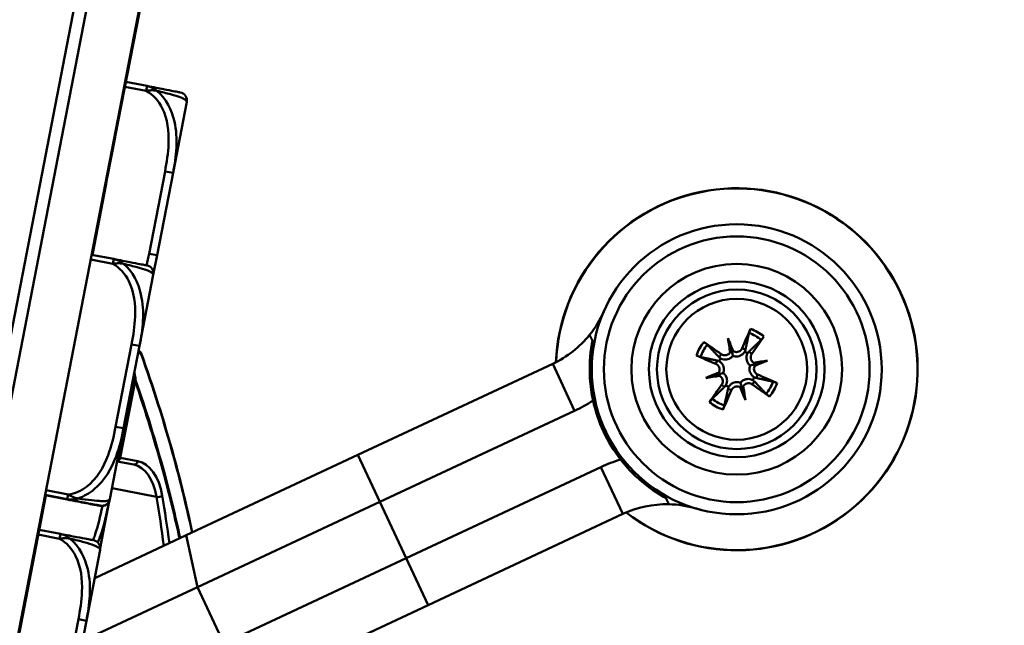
# Model space of a CAD drawing. Header units: inches. Extents: x 2.9 to 75, y -2.3 to 43.7.
# Tile 10 of 155: x 18 to 20.4, y 13.7 to 15.2. Entities that reach past the tile are written whole.
import ezdxf

# ---------------------------------------------------------------- set-up
doc = ezdxf.new("R2010")
doc.units = ezdxf.units.IN
doc.header["$MEASUREMENT"] = 0
for name, color, linetype, lineweight in [('Dimensions(ROSSANSI)', 7, 'Continuous', 25), ('Visible Edges(ROSSANSI)', 7, 'Continuous', 50), ('Visible Tangent Edges(ROSSANSI)', 7, 'Continuous', 50)]:
    doc.layers.add(name, color=color, linetype=linetype, lineweight=lineweight)
doc.styles.add('DEFAULT-ROSSANSI', font='arial.ttf')
doc.dimstyles.new('DEFAULT-ROSSANSI', dxfattribs={"dimtxt": 1, "dimasz": 0.098425, "dimexe": 0.125, "dimexo": 0.0625, "dimgap": 0.031496, "dimtad": 0, "dimtih": 1, "dimtoh": 1, "dimrnd": 1e-08, "dimzin": 0, "dimdsep": 46, "dimtxsty": 'DEFAULT-ROSSANSI', "dimcen": 0.09, "dimdle": 0.393701, "dimclrd": 7, "dimclre": 7, "dimclrt": 179, "dimadec": 0, "dimazin": 0, "dimtfac": 1, "dimtofl": 0, "dimtmove": 0, "dimatfit": 3, "dimfxl": 1, "dimtolj": 1, "dimtzin": 0, "dimlwd": 25, "dimlwe": 25, "dimarcsym": 0})

# ---------------------------------------------------------------- blocks, each defined once
blk = doc.blocks.new('*D6')
at = {"layer": 'Defpoints', "color": 0}
for p in [(20.4241, 20.8044), (17.2597, 10.0939), (23.203, 7.5773)]:
    blk.add_point(p, dxfattribs=at)
at = {"layer": 'Dimensions(ROSSANSI)', "color": 7, "lineweight": 25}
for p, q in [((20.4816, 20.78), (27.6449, 17.7468)), ((27.4914, 17.7049), (24.4043, 10.4143)), ((17.3172, 10.0695), (23.3181, 7.5285)), ((23.2413, 7.6679), (23.8348, 9.0695))]:
    blk.add_line(p, q, dxfattribs=at)
at = {"layer": 'Dimensions(ROSSANSI)', "color": 7}
for points in [[(27.4763, 17.7113), (27.5066, 17.6985), (27.5298, 17.7955)], [(23.2262, 7.6743), (23.2564, 7.6615), (23.203, 7.5773)]]:
    blk.add_solid(points, dxfattribs=at)
at = {"layer": 'Dimensions(ROSSANSI)', "color": 179, "lineweight": 25, "insert": (20.1629, 10.3828), "char_height": 1, "attachment_point": 1, "style": 'DEFAULT-ROSSANSI'}
blk.add_mtext('\\A1;11.10 [281.9]', dxfattribs=at)
blk = doc.blocks.new('*D10')
at = {"layer": 'Defpoints', "color": 0}
for p in [(19.8209, 25.724), (20.3454, 20.6186), (14.9174, 20.4942), (14.9174, 7.7999)]:
    blk.add_point(p, dxfattribs=at)
at = {"layer": 'Dimensions(ROSSANSI)', "color": 7, "lineweight": 25}
for p, q in [((14.9174, 20.5567), (14.9174, 26.5076)), ((20.3698, 20.6762), (22.212, 25.0268))]:
    blk.add_line(p, q, dxfattribs=at)
for start, end in [(81.72058, 89.69653), (67.35347, 75.29278)]:
    blk.add_arc((14.9174, 7.7999), 18.5827, start, end, dxfattribs=at)
at = {"layer": 'Dimensions(ROSSANSI)', "color": 7}
for points in [[(15.0158, 26.3659), (15.0159, 26.3987), (14.9174, 26.3826)], [(22.0789, 24.965), (22.0662, 24.9347), (22.1633, 24.9117)]]:
    blk.add_solid(points, dxfattribs=at)
at = {"layer": 'Dimensions(ROSSANSI)', "color": 179, "lineweight": 25, "insert": (17.6248, 26.5221), "char_height": 1, "attachment_point": 1, "style": 'DEFAULT-ROSSANSI'}
blk.add_mtext('\\A1;23°', dxfattribs=at)
blk = doc.blocks.new('*D12')
at = {"layer": 'Defpoints', "color": 0}
for p in [(18.9095, 20.6244), (7.7622, 12.3368), (16.9617, 10.557)]:
    blk.add_point(p, dxfattribs=at)
at = {"layer": 'Dimensions(ROSSANSI)', "color": 7, "lineweight": 25}
for p, q in [((18.8482, 20.6362), (9.5873, 22.428)), ((9.6913, 22.3076), (8.8662, 18.0429)), ((7.7809, 12.4335), (8.6061, 16.6982)), ((16.9004, 10.5688), (7.6395, 12.3606))]:
    blk.add_line(p, q, dxfattribs=at)
at = {"layer": 'Dimensions(ROSSANSI)', "color": 7}
for points in [[(9.6752, 22.3107), (9.7074, 22.3045), (9.71, 22.4042)], [(7.7648, 12.4366), (7.797, 12.4304), (7.7622, 12.3368)]]:
    blk.add_solid(points, dxfattribs=at)
at = {"layer": 'Dimensions(ROSSANSI)', "color": 179, "lineweight": 25, "insert": (4.7795, 18.0114), "char_height": 1, "attachment_point": 1, "style": 'DEFAULT-ROSSANSI'}
blk.add_mtext('\\A1;10.25 [260.5]', dxfattribs=at)

msp = doc.modelspace()

# ---------------------------------------------------------------- linework, layer by layer
at = {"layer": 'Visible Edges(ROSSANSI)'}
for p, q in [((17.2367, 10.3039), (18.3956, 16.2938)), ((17.3594, 10.2801), (18.5183, 16.2701)), ((18.3388, 16.1583), (17.583, 12.2518)), ((18.321, 15.2398), (18.2555, 14.9014)), ((18.3325, 15.0235), (18.2811, 15.0334)), ((18.3949, 14.8137), (18.428, 14.9849)), ((18.2553, 14.9003), (18.2363, 14.8022)), ((18.2533, 14.9007), (18.2553, 14.9003)), ((18.2535, 14.9013), (18.2554, 14.901)), ((18.2535, 14.9013), (18.2554, 14.9009)), ((18.2536, 14.9018), (18.2555, 14.9014)), ((18.3565, 14.615), (18.3949, 14.8137)), ((18.2335, 14.7877), (18.2003, 14.6159)), ((18.2316, 14.7881), (18.2335, 14.7877)), ((18.2363, 14.8022), (18.2335, 14.7877)), ((18.2344, 14.8025), (18.2363, 14.8022)), ((18.2517, 14.606), (18.1983, 14.6163)), ((18.3473, 14.5674), (18.3565, 14.615)), ((18.3141, 14.3962), (18.3473, 14.5674)), ((19.735, 14.4145), (19.7435, 14.3843)), ((18.2757, 14.1975), (18.3141, 14.3962)), ((19.8307, 14.3609), (19.8004, 14.3523)), ((18.8415, 14.1332), (19.3118, 14.353)), ((19.6813, 14.3188), (19.7116, 14.3273)), ((19.777, 14.2652), (19.7685, 14.2954)), ((18.8944, 14.0199), (19.3647, 14.2397)), ((18.2426, 14.0263), (18.2757, 14.1975)), ((18.8415, 14.1332), (18.4267, 13.9393)), ((18.2602, 14.1174), (18.3, 14.1097)), ((18.9579, 13.8841), (19.4282, 14.1039)), ((18.088, 14.0356), (17.9268, 13.2021)), ((18.086, 14.036), (18.1395, 14.0256)), ((18.0861, 14.0365), (18.1396, 14.0262)), ((18.2192, 13.9084), (18.2411, 14.0215)), ((18.2425, 14.0257), (18.2426, 14.0263)), ((18.8944, 14.0199), (18.454, 13.8141)), ((19.0109, 13.7708), (19.4811, 13.9906)), ((18.1234, 13.9425), (18.0719, 13.9525)), ((18.2058, 13.8361), (18.4267, 13.9393)), ((18.1858, 13.7327), (18.2189, 13.904)), ((18.9579, 13.8841), (18.5175, 13.6782)), ((18.1866, 13.6891), (18.454, 13.8141)), ((19.0109, 13.7708), (18.5961, 13.577)), ((18.1473, 13.5341), (18.1858, 13.7327))]:
    msp.add_line(p, q, dxfattribs=at)
for radius in [0.35, 0.2121, 0.1925, 0.17]:
    msp.add_circle((19.756, 14.3398), radius, dxfattribs=at)
for centre, radius, start, end in [((18.4087, 14.9887), 0.0197, 349.05, 79.05), ((19.756, 14.3398), 0.4369, 232.3166, 177.7834), ((18.3279, 14.5712), 0.0197, 349.05, 79.05), ((19.2059, 14.5795), 0.25, 321.2607, 336.4596), ((19.2059, 14.5795), 0.25, 295.05, 321.2607), ((18.3085, 14.375), 0.01, 19.8373, 49.6816), ((19.756, 14.3398), 0.0465, 146.0506, 155.388), ((19.756, 14.3398), 0.0465, 56.0506, 65.388), ((19.756, 14.3398), 0.0465, 326.0506, 335.388), ((19.756, 14.3398), 0.0465, 236.0506, 245.388), ((19.2059, 14.5795), 0.375, 295.05, 302.8103), ((19.756, 14.3398), 0.355, 192.2856, 217.8144), ((19.587, 13.7641), 0.375, 107.2897, 115.05), ((18.2231, 14.0295), 0.0197, 259.05, 349.05), ((18.2232, 14.03), 0.0197, 259.05, 349.05), ((19.587, 13.7641), 0.25, 88.8393, 115.05), ((19.587, 13.7641), 0.25, 73.6404, 88.8393), ((18.1996, 13.9077), 0.0197, 349.05, 79.05)]:
    msp.add_arc(centre, radius, start, end, dxfattribs=at)
for centre, major_axis, ratio, start_param, end_param in [((19.7708, 14.3338), (-0.1019, -0.2504), 0.087156, 4.322701, 4.520003), ((19.7195, 14.3266), (0.0916, -0.2518), 0.173648, 1.734346, 1.863678), ((19.794, 14.3475), (-0.0532, 0.2626), 0.173648, 1.277915, 1.407247), ((19.7431, 14.3493), (0.1605, 0.2176), 0.087156, 4.904775, 5.102077), ((19.7465, 14.327), (-0.2176, 0.1605), 0.087156, 4.904775, 5.102077), ((19.7333, 14.3894), (-0.0118, -0.0024), 0.868224, 2.019616, 2.403378), ((19.7495, 14.394), (-0.0114, -0.0041), 0.868224, 0.738214, 1.121977), ((19.762, 14.3546), (0.2504, -0.1019), 0.087156, 4.322701, 4.520003), ((19.7637, 14.3018), (0.2626, 0.0532), 0.173648, 1.277915, 1.407247), ((19.7427, 14.3763), (-0.2518, -0.0916), 0.173648, 1.734346, 1.863678), ((19.8056, 14.3625), (-0.0024, 0.0118), 0.868224, 2.019616, 2.403378), ((19.8101, 14.3463), (-0.0041, 0.0114), 0.868224, 0.738214, 1.121977), ((19.7692, 14.3034), (0.2518, 0.0916), 0.173648, 1.734346, 1.863678), ((19.7483, 14.3778), (-0.2626, -0.0532), 0.173648, 1.277915, 1.407247), ((19.7019, 14.3333), (0.0041, -0.0114), 0.868224, 0.738214, 1.121977), ((19.7064, 14.3172), (0.0024, -0.0118), 0.868224, 2.019616, 2.403378), ((19.75, 14.3251), (-0.2504, 0.1019), 0.087156, 4.322701, 4.520003), ((19.7688, 14.3304), (-0.1605, -0.2176), 0.087156, 4.904775, 5.102077), ((19.7412, 14.3459), (0.1019, 0.2504), 0.087156, 4.322701, 4.520003), ((19.7625, 14.2857), (0.0114, 0.0041), 0.868224, 0.738214, 1.121977), ((19.7924, 14.3531), (-0.0916, 0.2518), 0.173648, 1.734346, 1.863678), ((19.7787, 14.2903), (0.0118, 0.0024), 0.868224, 2.019616, 2.403378), ((19.718, 14.3321), (0.0532, -0.2626), 0.173648, 1.277915, 1.407247), ((19.7655, 14.3527), (0.2176, -0.1605), 0.087156, 4.904775, 5.102077)]:
    msp.add_ellipse(centre, major_axis=major_axis, ratio=ratio, start_param=start_param, end_param=end_param, dxfattribs=at)
for points, knots in [([(18.4124, 15.008), (18.4121, 15.0081), (18.4115, 15.0082), (18.4077, 15.0089), (18.4027, 15.0099), (18.3924, 15.0119), (18.3718, 15.0159), (18.3611, 15.0179), (18.3477, 15.0205), (18.3325, 15.0235)], [0.2569537, 0.2569537, 0.2569537, 0.2569537, 0.4371919, 0.4371919, 0.4371919, 0.6739428, 0.6739428, 0.6739428, 0.7963818, 0.7963818, 0.7963818, 0.7963818]), ([(18.3317, 14.5905), (18.3313, 14.5906), (18.3308, 14.5907), (18.3269, 14.5914), (18.3219, 14.5924), (18.3116, 14.5944), (18.291, 14.5984), (18.2803, 14.6004), (18.2669, 14.603), (18.2517, 14.606)], [0.2569537, 0.2569537, 0.2569537, 0.2569537, 0.4371919, 0.4371919, 0.4371919, 0.6739428, 0.6739428, 0.6739428, 0.7963818, 0.7963818, 0.7963818, 0.7963818]), ([(19.7857, 14.4274), (19.7858, 14.4277), (19.7859, 14.4283), (19.7863, 14.4295), (19.7866, 14.4305), (19.7873, 14.4322), (19.7877, 14.4334), (19.7885, 14.4352), (19.7889, 14.4363), (19.7893, 14.4372)], [0.070994, 0.070994, 0.070994, 0.070994, 0.07730561, 0.07730561, 0.08501045, 0.08501045, 0.09272791, 0.09272791, 0.10039672, 0.10039672, 0.10039672, 0.10039672]), ([(19.4091, 14.2643), (19.4053, 14.2818), (19.4028, 14.2997), (19.3999, 14.3456), (19.4015, 14.3738), (19.4068, 14.4038), (19.4072, 14.4062), (19.4077, 14.4085)], [4.1413496, 4.1413496, 4.1413496, 4.1413496, 4.2782487, 4.2782487, 4.4904891, 4.4904891, 4.5087123, 4.5087123, 4.5087123, 4.5087123]), ([(19.8217, 14.419), (19.8211, 14.4183), (19.8204, 14.4173), (19.8192, 14.4157), (19.8185, 14.4147), (19.8174, 14.4133), (19.8167, 14.4125), (19.8159, 14.4115), (19.8155, 14.4111), (19.8152, 14.4108)], [0.02330526, 0.02330526, 0.02330526, 0.02330526, 0.03097407, 0.03097407, 0.03869153, 0.03869153, 0.04639637, 0.04639637, 0.05270798, 0.05270798, 0.05270798, 0.05270798]), ([(19.6768, 14.4055), (19.6776, 14.405), (19.6785, 14.4043), (19.6802, 14.4031), (19.6811, 14.4024), (19.6826, 14.4012), (19.6833, 14.4006), (19.6843, 14.3997), (19.6847, 14.3993), (19.685, 14.399)], [0.02330526, 0.02330526, 0.02330526, 0.02330526, 0.03097407, 0.03097407, 0.03869153, 0.03869153, 0.04639637, 0.04639637, 0.05270798, 0.05270798, 0.05270798, 0.05270798]), ([(19.7435, 14.3843), (19.7438, 14.3831), (19.7441, 14.3821), (19.7451, 14.3785), (19.7458, 14.3762), (19.7466, 14.3733), (19.7467, 14.3728), (19.7469, 14.3723)], [-2.6010107, -2.6010107, -2.6010107, -2.6010107, -2.5540627, -2.5540627, -2.3944338, -2.3944338, -2.354937, -2.354937, -2.354937, -2.354937]), ([(19.7688, 14.3904), (19.7681, 14.3887), (19.767, 14.387), (19.7642, 14.3843), (19.7625, 14.3832), (19.7591, 14.3818), (19.7571, 14.3814), (19.7532, 14.3813), (19.7513, 14.3817), (19.749, 14.3827), (19.7484, 14.3829), (19.7478, 14.3833)], [0, 0, 0, 0, 0.01429788, 0.01429788, 0.02859576, 0.02859576, 0.04258156, 0.04258156, 0.05656736, 0.05656736, 0.06157061, 0.06157061, 0.06157061, 0.06157061]), ([(18.4415, 13.9463), (18.4282, 14.0086), (18.4133, 14.0695), (18.3733, 14.2151), (18.3468, 14.2983), (18.3179, 14.3784)], [8.730667, 8.730667, 8.730667, 8.730667, 9.290097, 9.290097, 10.101724, 10.101724, 10.101724, 10.101724]), ([(19.6685, 14.3695), (19.6681, 14.3696), (19.6675, 14.3698), (19.6663, 14.3701), (19.6653, 14.3705), (19.6636, 14.3711), (19.6625, 14.3715), (19.6606, 14.3723), (19.6595, 14.3728), (19.6587, 14.3731)], [0.070994, 0.070994, 0.070994, 0.070994, 0.07730561, 0.07730561, 0.08501045, 0.08501045, 0.09272791, 0.09272791, 0.10039672, 0.10039672, 0.10039672, 0.10039672]), ([(19.7469, 14.3723), (19.7464, 14.3717), (19.7459, 14.3711), (19.7439, 14.3689), (19.7421, 14.3675), (19.7385, 14.3654), (19.7364, 14.3645), (19.7322, 14.3634), (19.73, 14.3632), (19.7258, 14.3632), (19.7234, 14.3636), (19.7198, 14.3647), (19.7186, 14.3652), (19.7174, 14.3658)], [0.3033393, 0.3033393, 0.3033393, 0.3033393, 0.30902749, 0.30902749, 0.32500377, 0.32500377, 0.34098004, 0.34098004, 0.35695632, 0.35695632, 0.37582552, 0.37582552, 0.38650113, 0.38650113, 0.38650113, 0.38650113]), ([(19.7403, 14.3812), (19.7403, 14.3811), (19.7403, 14.3811), (19.7393, 14.3794), (19.7381, 14.3779), (19.735, 14.3755), (19.7332, 14.3746), (19.7296, 14.3736), (19.7276, 14.3734), (19.7238, 14.3738), (19.7219, 14.3744), (19.7197, 14.3756), (19.7192, 14.3759), (19.7186, 14.3763)], [0.02817592, 0.02817592, 0.02817592, 0.02817592, 0.02861542, 0.02861542, 0.04266381, 0.04266381, 0.0567122, 0.0567122, 0.07082649, 0.07082649, 0.08494078, 0.08494078, 0.08976122, 0.08976122, 0.08976122, 0.08976122]), ([(19.7754, 14.3821), (19.7747, 14.381), (19.7739, 14.3799), (19.7714, 14.3771), (19.7695, 14.3755), (19.766, 14.3733), (19.764, 14.3724), (19.7598, 14.3711), (19.7576, 14.3708), (19.7534, 14.3707), (19.7512, 14.371), (19.7483, 14.3717), (19.7476, 14.372), (19.7469, 14.3723)], [0.2635064, 0.2635064, 0.2635064, 0.2635064, 0.27418202, 0.27418202, 0.29305121, 0.29305121, 0.30902749, 0.30902749, 0.32500377, 0.32500377, 0.34098004, 0.34098004, 0.34666824, 0.34666824, 0.34666824, 0.34666824]), ([(19.7884, 14.349), (19.7878, 14.3494), (19.7872, 14.3499), (19.7851, 14.352), (19.7837, 14.3537), (19.7815, 14.3573), (19.7807, 14.3594), (19.7796, 14.3637), (19.7793, 14.3658), (19.7794, 14.37), (19.7798, 14.3724), (19.7809, 14.376), (19.7814, 14.3773), (19.782, 14.3784)], [0.3033393, 0.3033393, 0.3033393, 0.3033393, 0.30902749, 0.30902749, 0.32500377, 0.32500377, 0.34098004, 0.34098004, 0.35695632, 0.35695632, 0.37582552, 0.37582552, 0.38650113, 0.38650113, 0.38650113, 0.38650113]), ([(19.7973, 14.3555), (19.7973, 14.3555), (19.7972, 14.3556), (19.7956, 14.3565), (19.794, 14.3578), (19.7916, 14.3609), (19.7908, 14.3627), (19.7897, 14.3662), (19.7896, 14.3682), (19.79, 14.3721), (19.7906, 14.374), (19.7917, 14.3761), (19.7921, 14.3767), (19.7924, 14.3772)], [0.02817701, 0.02817701, 0.02817701, 0.02817701, 0.02875644, 0.02875644, 0.04273434, 0.04273434, 0.05671223, 0.05671223, 0.07082652, 0.07082652, 0.08494082, 0.08494082, 0.08976125, 0.08976125, 0.08976125, 0.08976125]), ([(19.7054, 14.3527), (19.7071, 14.352), (19.7088, 14.3509), (19.7115, 14.348), (19.7126, 14.3463), (19.7141, 14.3429), (19.7145, 14.341), (19.7145, 14.3371), (19.7141, 14.3351), (19.7132, 14.3328), (19.7129, 14.3322), (19.7125, 14.3316)], [0, 0, 0, 0, 0.01429788, 0.01429788, 0.02859576, 0.02859576, 0.04258156, 0.04258156, 0.05656736, 0.05656736, 0.06157061, 0.06157061, 0.06157061, 0.06157061]), ([(19.7137, 14.3592), (19.7148, 14.3585), (19.7159, 14.3577), (19.7187, 14.3553), (19.7203, 14.3534), (19.7225, 14.3498), (19.7234, 14.3479), (19.7247, 14.3437), (19.7251, 14.3415), (19.7251, 14.3373), (19.7249, 14.335), (19.7241, 14.3322), (19.7238, 14.3314), (19.7236, 14.3307)], [0.2635064, 0.2635064, 0.2635064, 0.2635064, 0.27418202, 0.27418202, 0.29305121, 0.29305121, 0.30902749, 0.30902749, 0.32500377, 0.32500377, 0.34098004, 0.34098004, 0.34666824, 0.34666824, 0.34666824, 0.34666824]), ([(19.7983, 14.3205), (19.7972, 14.3211), (19.7961, 14.3219), (19.7933, 14.3244), (19.7917, 14.3263), (19.7895, 14.3299), (19.7885, 14.3318), (19.7873, 14.336), (19.7869, 14.3382), (19.7869, 14.3424), (19.7871, 14.3447), (19.7879, 14.3475), (19.7881, 14.3482), (19.7884, 14.349)], [0.2635064, 0.2635064, 0.2635064, 0.2635064, 0.27418202, 0.27418202, 0.29305121, 0.29305121, 0.30902749, 0.30902749, 0.32500377, 0.32500377, 0.34098004, 0.34098004, 0.34666824, 0.34666824, 0.34666824, 0.34666824]), ([(19.8004, 14.3523), (19.7993, 14.352), (19.7983, 14.3517), (19.7946, 14.3507), (19.7923, 14.3501), (19.7895, 14.3493), (19.7889, 14.3491), (19.7884, 14.349)], [-2.6010107, -2.6010107, -2.6010107, -2.6010107, -2.5540627, -2.5540627, -2.3944338, -2.3944338, -2.354937, -2.354937, -2.354937, -2.354937]), ([(19.8066, 14.327), (19.8049, 14.3277), (19.8032, 14.3288), (19.8004, 14.3316), (19.7993, 14.3333), (19.7979, 14.3367), (19.7975, 14.3387), (19.7975, 14.3426), (19.7979, 14.3445), (19.7988, 14.3469), (19.7991, 14.3475), (19.7994, 14.348)], [0, 0, 0, 0, 0.01429788, 0.01429788, 0.02859576, 0.02859576, 0.04258156, 0.04258156, 0.05656736, 0.05656736, 0.06157061, 0.06157061, 0.06157061, 0.06157061]), ([(19.7116, 14.3273), (19.7127, 14.3277), (19.7137, 14.3279), (19.7174, 14.329), (19.7197, 14.3296), (19.7225, 14.3304), (19.723, 14.3306), (19.7236, 14.3307)], [-2.6010107, -2.6010107, -2.6010107, -2.6010107, -2.5540627, -2.5540627, -2.3944338, -2.3944338, -2.354937, -2.354937, -2.354937, -2.354937]), ([(19.7146, 14.3242), (19.7147, 14.3241), (19.7148, 14.3241), (19.7164, 14.3232), (19.7179, 14.3219), (19.7203, 14.3188), (19.7212, 14.317), (19.7222, 14.3135), (19.7224, 14.3115), (19.722, 14.3076), (19.7214, 14.3057), (19.7202, 14.3035), (19.7199, 14.303), (19.7195, 14.3025)], [0.02817701, 0.02817701, 0.02817701, 0.02817701, 0.02875644, 0.02875644, 0.04273434, 0.04273434, 0.05671223, 0.05671223, 0.07090098, 0.07090098, 0.08508973, 0.08508973, 0.08976579, 0.08976579, 0.08976579, 0.08976579]), ([(19.7236, 14.3307), (19.7242, 14.3302), (19.7248, 14.3297), (19.7269, 14.3277), (19.7283, 14.3259), (19.7304, 14.3223), (19.7313, 14.3202), (19.7324, 14.316), (19.7326, 14.3139), (19.7326, 14.3096), (19.7322, 14.3072), (19.7311, 14.3037), (19.7306, 14.3024), (19.73, 14.3012)], [0.3033393, 0.3033393, 0.3033393, 0.3033393, 0.30902749, 0.30902749, 0.32500377, 0.32500377, 0.34098004, 0.34098004, 0.35695632, 0.35695632, 0.37582552, 0.37582552, 0.38650113, 0.38650113, 0.38650113, 0.38650113]), ([(19.7651, 14.3074), (19.7656, 14.308), (19.7661, 14.3086), (19.7681, 14.3108), (19.7699, 14.3122), (19.7735, 14.3143), (19.7756, 14.3152), (19.7798, 14.3163), (19.782, 14.3165), (19.7862, 14.3164), (19.7886, 14.3161), (19.7922, 14.315), (19.7934, 14.3144), (19.7946, 14.3138)], [0.3033393, 0.3033393, 0.3033393, 0.3033393, 0.30902749, 0.30902749, 0.32500377, 0.32500377, 0.34098004, 0.34098004, 0.35695632, 0.35695632, 0.37582552, 0.37582552, 0.38650113, 0.38650113, 0.38650113, 0.38650113]), ([(19.7366, 14.2975), (19.7373, 14.2986), (19.7381, 14.2997), (19.7406, 14.3026), (19.7424, 14.3041), (19.746, 14.3064), (19.748, 14.3073), (19.7521, 14.3086), (19.7544, 14.3089), (19.7586, 14.309), (19.7608, 14.3087), (19.7637, 14.3079), (19.7644, 14.3077), (19.7651, 14.3074)], [0.2635064, 0.2635064, 0.2635064, 0.2635064, 0.27418202, 0.27418202, 0.29305121, 0.29305121, 0.30902749, 0.30902749, 0.32500377, 0.32500377, 0.34098004, 0.34098004, 0.34666824, 0.34666824, 0.34666824, 0.34666824]), ([(19.7431, 14.2893), (19.7439, 14.2909), (19.745, 14.2926), (19.7478, 14.2954), (19.7495, 14.2965), (19.7529, 14.2979), (19.7548, 14.2983), (19.7587, 14.2983), (19.7607, 14.2979), (19.763, 14.297), (19.7636, 14.2967), (19.7642, 14.2964)], [0, 0, 0, 0, 0.01429788, 0.01429788, 0.02859576, 0.02859576, 0.04258156, 0.04258156, 0.05656736, 0.05656736, 0.06157061, 0.06157061, 0.06157061, 0.06157061]), ([(19.7685, 14.2954), (19.7682, 14.2965), (19.7679, 14.2975), (19.7669, 14.3012), (19.7662, 14.3035), (19.7654, 14.3063), (19.7653, 14.3069), (19.7651, 14.3074)], [-2.6010107, -2.6010107, -2.6010107, -2.6010107, -2.5540627, -2.5540627, -2.3944338, -2.3944338, -2.354937, -2.354937, -2.354937, -2.354937]), ([(19.7716, 14.2985), (19.7717, 14.2985), (19.7717, 14.2986), (19.7726, 14.3002), (19.7739, 14.3018), (19.777, 14.3042), (19.7788, 14.3051), (19.7823, 14.3061), (19.7843, 14.3063), (19.7882, 14.3059), (19.7901, 14.3052), (19.7923, 14.3041), (19.7928, 14.3038), (19.7933, 14.3034)], [0.02817592, 0.02817592, 0.02817592, 0.02817592, 0.02861542, 0.02861542, 0.04266381, 0.04266381, 0.0567122, 0.0567122, 0.07082649, 0.07082649, 0.08494078, 0.08494078, 0.08976122, 0.08976122, 0.08976122, 0.08976122]), ([(19.8435, 14.3101), (19.8439, 14.3101), (19.8444, 14.3099), (19.8457, 14.3095), (19.8466, 14.3092), (19.8484, 14.3086), (19.8495, 14.3081), (19.8514, 14.3074), (19.8525, 14.3069), (19.8533, 14.3065)], [0.070994, 0.070994, 0.070994, 0.070994, 0.07730561, 0.07730561, 0.08501045, 0.08501045, 0.09272791, 0.09272791, 0.10039672, 0.10039672, 0.10039672, 0.10039672]), ([(19.6903, 14.2606), (19.6908, 14.2614), (19.6915, 14.2624), (19.6927, 14.264), (19.6935, 14.265), (19.6946, 14.2664), (19.6953, 14.2672), (19.6961, 14.2682), (19.6965, 14.2686), (19.6968, 14.2689)], [0.02330526, 0.02330526, 0.02330526, 0.02330526, 0.03097407, 0.03097407, 0.03869153, 0.03869153, 0.04639637, 0.04639637, 0.05270798, 0.05270798, 0.05270798, 0.05270798]), ([(19.8352, 14.2742), (19.8344, 14.2747), (19.8334, 14.2754), (19.8318, 14.2766), (19.8309, 14.2773), (19.8294, 14.2785), (19.8286, 14.2791), (19.8277, 14.28), (19.8272, 14.2804), (19.827, 14.2806)], [0.02330526, 0.02330526, 0.02330526, 0.02330526, 0.03097407, 0.03097407, 0.03869153, 0.03869153, 0.04639637, 0.04639637, 0.05270798, 0.05270798, 0.05270798, 0.05270798]), ([(19.7263, 14.2523), (19.7262, 14.2519), (19.7261, 14.2514), (19.7257, 14.2501), (19.7254, 14.2492), (19.7247, 14.2474), (19.7243, 14.2463), (19.7235, 14.2444), (19.7231, 14.2434), (19.7227, 14.2425)], [0.070994, 0.070994, 0.070994, 0.070994, 0.07730561, 0.07730561, 0.08501045, 0.08501045, 0.09272791, 0.09272791, 0.10039672, 0.10039672, 0.10039672, 0.10039672]), ([(19.5853, 14.0286), (19.5832, 14.0297), (19.5811, 14.0309), (19.5547, 14.0461), (19.532, 14.063), (19.4986, 14.0946), (19.4865, 14.108), (19.4755, 14.1222)], [4.8967465, 4.8967465, 4.8967465, 4.8967465, 4.9149698, 4.9149698, 5.1272101, 5.1272101, 5.2641093, 5.2641093, 5.2641093, 5.2641093]), ([(18.1395, 14.0256), (18.1574, 14.0221), (18.1729, 14.0191), (18.1844, 14.0169), (18.2021, 14.0135), (18.2109, 14.0118), (18.2152, 14.011), (18.2186, 14.0103), (18.2191, 14.0102), (18.2194, 14.0102)], [-0.7968224, -0.7968224, -0.7968224, -0.7968224, -0.6514613, -0.6514613, -0.6514613, -0.427691, -0.427691, -0.427691, -0.2569517, -0.2569517, -0.2569517, -0.2569517]), ([(18.1396, 14.0262), (18.1575, 14.0227), (18.173, 14.0197), (18.1845, 14.0175), (18.2022, 14.014), (18.211, 14.0123), (18.2153, 14.0115), (18.2187, 14.0109), (18.2192, 14.0108), (18.2195, 14.0107)], [-0.7968224, -0.7968224, -0.7968224, -0.7968224, -0.6514613, -0.6514613, -0.6514613, -0.427691, -0.427691, -0.427691, -0.2569517, -0.2569517, -0.2569517, -0.2569517]), ([(18.2033, 13.927), (18.2029, 13.9271), (18.2024, 13.9272), (18.1986, 13.9279), (18.1935, 13.9289), (18.1832, 13.9309), (18.1626, 13.9349), (18.152, 13.937), (18.1386, 13.9396), (18.1234, 13.9425)], [0.2569537, 0.2569537, 0.2569537, 0.2569537, 0.4371919, 0.4371919, 0.4371919, 0.6739428, 0.6739428, 0.6739428, 0.7963818, 0.7963818, 0.7963818, 0.7963818])]:
    msp.add_open_spline(points, degree=3, knots=knots, dxfattribs=at)
for points, degree in [([(18.2554, 14.9007), (18.2554, 14.9006), (18.2553, 14.9003)], 2), ([(18.2555, 14.9014), (18.2555, 14.9012), (18.2554, 14.901)], 2), ([(18.2554, 14.901), (18.2554, 14.9009), (18.2554, 14.9009)], 2), ([(18.2554, 14.9009), (18.2554, 14.9008), (18.2554, 14.9007)], 2), ([(18.3149, 14.3826), (18.314, 14.3834), (18.313, 14.3843), (18.312, 14.3851)], 3), ([(19.777, 14.3871), (19.7766, 14.3853), (19.7761, 14.3837), (19.7754, 14.3821)], 3), ([(19.7087, 14.3609), (19.7105, 14.3605), (19.7122, 14.3599), (19.7137, 14.3592)], 3), ([(19.7174, 14.3658), (19.716, 14.3668), (19.7147, 14.3679), (19.7134, 14.3692)], 3), ([(19.782, 14.3784), (19.7829, 14.3798), (19.784, 14.3812), (19.7853, 14.3824)], 3), ([(19.7946, 14.3138), (19.796, 14.3129), (19.7973, 14.3118), (19.7986, 14.3105)], 3), ([(19.8032, 14.3188), (19.8015, 14.3192), (19.7998, 14.3198), (19.7983, 14.3205)], 3), ([(19.73, 14.3012), (19.7291, 14.2999), (19.7279, 14.2985), (19.7266, 14.2973)], 3), ([(19.735, 14.2926), (19.7354, 14.2943), (19.7359, 14.296), (19.7366, 14.2975)], 3), ([(19.675, 13.9993), (19.6679, 14.001), (19.6609, 14.0029), (19.654, 14.005)], 3)]:
    msp.add_open_spline(points, degree=degree, dxfattribs=at)
for points, weights in [([(19.4077, 14.4085), (19.4042, 14.416), (19.4009, 14.423)], [1.0058126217, 1.00338777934, 1]), ([(19.7857, 14.4274), (19.7802, 14.4017), (19.777, 14.3871)], [1.0059010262, 1.05242872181, 1.01578783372]), ([(19.7853, 14.3824), (19.7961, 14.3927), (19.8152, 14.4108)], [1.01578783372, 1.05242872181, 1.0059010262]), ([(19.7134, 14.3692), (19.7031, 14.38), (19.685, 14.399)], [1.01578783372, 1.05242872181, 1.0059010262]), ([(19.6685, 14.3695), (19.6941, 14.364), (19.7087, 14.3609)], [1.0059010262, 1.05242872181, 1.01578783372]), ([(19.8435, 14.3101), (19.8178, 14.3157), (19.8032, 14.3188)], [1.0059010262, 1.05242872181, 1.01578783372]), ([(19.7266, 14.2973), (19.7158, 14.2869), (19.6968, 14.2689)], [1.01578783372, 1.05242872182, 1.0059010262]), ([(19.7263, 14.2523), (19.7318, 14.278), (19.735, 14.2926)], [1.0059010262, 1.05242872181, 1.01578783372]), ([(19.7986, 14.3105), (19.8089, 14.2997), (19.827, 14.2806)], [1.01578783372, 1.05242872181, 1.0059010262]), ([(19.5921, 14.0141), (19.5888, 14.0211), (19.5853, 14.0286)], [1, 1.00338777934, 1.0058126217])]:
    msp.add_rational_spline(points, weights, degree=2, dxfattribs=at)
at = {"layer": 'Visible Tangent Edges(ROSSANSI)'}
for p, q in [((18.2788, 15.0218), (18.3303, 15.0119)), ((18.3303, 15.0119), (18.3325, 15.0235)), ((18.2534, 14.9011), (18.2554, 14.9007)), ((18.3756, 14.8174), (18.3371, 14.6188)), ((18.3756, 14.8174), (18.3949, 14.8137)), ((18.1961, 14.6047), (18.2495, 14.5944)), ((18.2495, 14.5944), (18.2517, 14.606)), ((18.3371, 14.6188), (18.3565, 14.615)), ((18.2948, 14.3999), (18.2564, 14.2013)), ((18.2948, 14.3999), (18.3141, 14.3962)), ((19.7688, 14.3904), (19.777, 14.3871)), ((19.7054, 14.3527), (19.7087, 14.3609)), ((19.7186, 14.3763), (19.7134, 14.3692)), ((19.7924, 14.3772), (19.7853, 14.3824)), ((19.3118, 14.353), (19.3647, 14.2397)), ((19.8066, 14.327), (19.8032, 14.3188)), ((18.2998, 14.3117), (18.2641, 14.1268)), ((18.2676, 14.1261), (18.3034, 14.311)), ((18.3034, 14.311), (18.2998, 14.3117)), ((19.7195, 14.3025), (19.7266, 14.2973)), ((19.7431, 14.2893), (19.735, 14.2926)), ((19.7933, 14.3034), (19.7986, 14.3105)), ((18.2564, 14.2013), (18.2757, 14.1975)), ((18.2641, 14.1268), (18.2621, 14.1272)), ((18.2641, 14.1268), (18.2676, 14.1261)), ((18.31, 14.1179), (18.2676, 14.1261)), ((18.8415, 14.1332), (18.8944, 14.0199)), ((19.4282, 14.1039), (19.4811, 13.9906)), ((18.3551, 14.0318), (18.2477, 14.0526)), ((18.1418, 14.0378), (18.0884, 14.0481)), ((18.1396, 14.0262), (18.1418, 14.0378)), ((18.1395, 14.0256), (18.1396, 14.0262)), ((18.2192, 13.909), (18.2409, 14.0209)), ((18.8944, 14.0199), (18.9579, 13.8841)), ((18.0697, 13.9409), (18.1211, 13.9309)), ((18.1211, 13.9309), (18.1234, 13.9425)), ((18.4267, 13.9393), (18.454, 13.8141)), ((18.9579, 13.8841), (19.0109, 13.7708)), ((18.454, 13.8141), (18.5175, 13.6782)), ((18.1664, 13.7364), (18.1377, 13.5878)), ((18.1664, 13.7364), (18.1858, 13.7327))]:
    msp.add_line(p, q, dxfattribs=at)
for radius in [0.3207, 0.2543]:
    msp.add_circle((19.756, 14.3398), radius, dxfattribs=at)
for radius, start, end in [(0.4364, 232.3514, 177.7486), (0.1029, 50.3312, 71.1074), (0.0924, 50.1764, 71.2621), (0.1029, 140.3312, 161.1074), (0.0924, 140.1764, 161.2621), (0.0924, 320.1764, 341.2621), (0.1029, 320.3312, 341.1074), (0.0924, 230.1764, 251.2621), (0.1029, 230.3312, 251.1074)]:
    msp.add_arc((19.756, 14.3398), radius, start, end, dxfattribs=at)
for centre, major_axis, ratio, start_param, end_param in [((18.3085, 14.375), (0.00647, 0.00762), 0.90902, 5.472256, 6.283185), ((18.3085, 14.375), (0.00941, 0.00339), 0.603716, 5.894502, 6.283185), ((18.2952, 14.3126), (0.00988, 0.00154), 0.178388, 5.172401, 5.975275), ((18.2952, 14.3126), (0.00944, 0.00329), 0.60209, 5.515127, 5.900415), ((18.2594, 14.1277), (-0.0019, -0.00982), 0.83205, 0.331285, 1.570796), ((18.2594, 14.1277), (-0.0019, -0.00982), 0.471858, 0.610825, 1.570796), ((18.3019, 14.1195), (-0.0019, -0.00982), 0.83205, 0, 1.570796), ((18.2715, 13.9624), (0.0285, 0.1473), 0.5547, 5.306788, 6.283185), ((18.2796, 13.9608), (0.0304, 0.1571), 0.5547, 5.306788, 6.283185), ((18.3607, 14.0364), (0.00986, 0.00167), 0.465957, 4.0348, 5.605596), ((16.9893, 12.8988), (-0.4653, -2.4049), 0.5547, 2.110877, 2.165195), ((16.9975, 12.8973), (0.4672, 2.4148), 0.5547, 5.254134, 5.306788)]:
    msp.add_ellipse(centre, major_axis=major_axis, ratio=ratio, start_param=start_param, end_param=end_param, dxfattribs=at)
for points, knots in [([(18.3303, 15.0119), (18.3318, 15.0121), (18.3333, 15.0123), (18.3362, 15.0127), (18.3375, 15.0128), (18.3398, 15.013), (18.3407, 15.013), (18.3421, 15.013), (18.3426, 15.0131), (18.3442, 15.0131), (18.3453, 15.0131), (18.3481, 15.013), (18.3499, 15.0128), (18.353, 15.0125), (18.3545, 15.0122), (18.3559, 15.0119)], [-0.0532704, -0.0532704, -0.0532704, -0.0532704, -0.04377373, -0.04377373, -0.03521335, -0.03521335, -0.02986312, -0.02986312, -0.02651922, -0.02651922, -0.01983142, -0.01983142, -0.00913095, -0.00913095, 0.00023197, 0.00023197, 0.00023197, 0.00023197]), ([(18.3303, 15.0119), (18.3471, 15.0028), (18.3603, 14.9875), (18.3688, 14.9703), (18.3821, 14.9439), (18.3853, 14.9136), (18.3842, 14.8842), (18.3833, 14.8618), (18.3798, 14.8394), (18.3756, 14.8174)], [-0.7968224, -0.7968224, -0.7968224, -0.7968224, -0.6514613, -0.6514613, -0.6514613, -0.427691, -0.427691, -0.427691, -0.2569517, -0.2569517, -0.2569517, -0.2569517]), ([(18.3559, 15.0119), (18.3546, 15.013), (18.3533, 15.0141), (18.3505, 15.0161), (18.3489, 15.0171), (18.3464, 15.0185), (18.3454, 15.019), (18.3439, 15.0197), (18.3434, 15.02), (18.3421, 15.0205), (18.3413, 15.0208), (18.3392, 15.0216), (18.338, 15.0221), (18.3353, 15.0228), (18.3339, 15.0232), (18.3325, 15.0235)], [-0.00023197, -0.00023197, -0.00023197, -0.00023197, 0.00913095, 0.00913095, 0.01983142, 0.01983142, 0.02651922, 0.02651922, 0.02986312, 0.02986312, 0.03521335, 0.03521335, 0.04377373, 0.04377373, 0.0532704, 0.0532704, 0.0532704, 0.0532704]), ([(18.3559, 15.0119), (18.3685, 15.009), (18.38, 15.0061), (18.4092, 14.998), (18.4193, 14.9937), (18.4276, 14.9881), (18.4286, 14.9862), (18.428, 14.9849)], [-0.7478145, -0.7478145, -0.7478145, -0.7478145, -0.6493253, -0.6493253, -0.427691, -0.427691, -0.2569537, -0.2569537, -0.2569537, -0.2569537]), ([(18.3949, 14.8137), (18.4027, 14.8534), (18.408, 14.8955), (18.3919, 14.9655), (18.3784, 14.993), (18.3559, 15.0119)], [0.2569517, 0.2569517, 0.2569517, 0.2569517, 0.5559983, 0.5559983, 0.7482818, 0.7482818, 0.7482818, 0.7482818]), ([(18.2751, 14.5945), (18.2739, 14.5956), (18.2726, 14.5966), (18.2697, 14.5986), (18.2682, 14.5996), (18.2656, 14.601), (18.2646, 14.6015), (18.2631, 14.6022), (18.2626, 14.6025), (18.2613, 14.603), (18.2605, 14.6034), (18.2585, 14.6041), (18.2572, 14.6046), (18.2545, 14.6054), (18.2531, 14.6057), (18.2517, 14.606)], [-0.00023197, -0.00023197, -0.00023197, -0.00023197, 0.00913095, 0.00913095, 0.01983142, 0.01983142, 0.02651922, 0.02651922, 0.02986312, 0.02986312, 0.03521335, 0.03521335, 0.04377373, 0.04377373, 0.0532704, 0.0532704, 0.0532704, 0.0532704]), ([(18.2495, 14.5944), (18.251, 14.5946), (18.2525, 14.5948), (18.2554, 14.5952), (18.2568, 14.5953), (18.259, 14.5955), (18.2599, 14.5955), (18.2613, 14.5956), (18.2618, 14.5956), (18.2635, 14.5956), (18.2646, 14.5956), (18.2674, 14.5955), (18.2691, 14.5954), (18.2723, 14.595), (18.2737, 14.5947), (18.2751, 14.5945)], [-0.0532704, -0.0532704, -0.0532704, -0.0532704, -0.04377373, -0.04377373, -0.03521335, -0.03521335, -0.02986312, -0.02986312, -0.02651922, -0.02651922, -0.01983142, -0.01983142, -0.00913095, -0.00913095, 0.00023197, 0.00023197, 0.00023197, 0.00023197]), ([(18.2495, 14.5944), (18.2663, 14.5853), (18.2795, 14.57), (18.2881, 14.5528), (18.3013, 14.5264), (18.3046, 14.4961), (18.3034, 14.4667), (18.3025, 14.4443), (18.2991, 14.4219), (18.2948, 14.3999)], [-0.7968224, -0.7968224, -0.7968224, -0.7968224, -0.6514613, -0.6514613, -0.6514613, -0.427691, -0.427691, -0.427691, -0.2569517, -0.2569517, -0.2569517, -0.2569517]), ([(18.2751, 14.5945), (18.2877, 14.5915), (18.2993, 14.5886), (18.3284, 14.5805), (18.3385, 14.5762), (18.3469, 14.5706), (18.3479, 14.5687), (18.3473, 14.5674)], [-0.7478145, -0.7478145, -0.7478145, -0.7478145, -0.6493253, -0.6493253, -0.427691, -0.427691, -0.2569537, -0.2569537, -0.2569537, -0.2569537]), ([(18.3141, 14.3962), (18.3219, 14.4359), (18.3272, 14.478), (18.3111, 14.548), (18.2976, 14.5755), (18.2751, 14.5945)], [0.2569517, 0.2569517, 0.2569517, 0.2569517, 0.5559983, 0.5559983, 0.7482818, 0.7482818, 0.7482818, 0.7482818]), ([(18.3113, 14.3816), (18.3115, 14.3814), (18.3117, 14.3813), (18.314, 14.3794), (18.316, 14.3777), (18.318, 14.376)], [-0.06220377, -0.06220377, -0.06220377, -0.06220377, -0.05706073, -0.05706073, -0.00912185, -0.00912185, -0.00912185, -0.00912185]), ([(18.318, 14.376), (18.3468, 14.296), (18.3733, 14.2129), (18.413, 14.068), (18.4277, 14.0077), (18.441, 13.946)], [-10.101724, -10.101724, -10.101724, -10.101724, -9.290097, -9.290097, -8.735289, -8.735289, -8.735289, -8.735289]), ([(18.3047, 14.3135), (18.3037, 14.3196), (18.3028, 14.3257), (18.3018, 14.332), (18.3018, 14.3321), (18.3017, 14.3322)], [-0.24827725, -0.24827725, -0.24827725, -0.24827725, -0.20037779, -0.20037779, -0.19947854, -0.19947854, -0.19947854, -0.19947854]), ([(18.4122, 13.9325), (18.4008, 13.9849), (18.3883, 14.0361), (18.3537, 14.1646), (18.3302, 14.2403), (18.3047, 14.3135)], [-1.42895, -1.42895, -1.42895, -1.42895, -0.955261, -0.955261, -0.216985, -0.216985, -0.216985, -0.216985]), ([(18.3034, 14.311), (18.3288, 14.2379), (18.3523, 14.1624), (18.3868, 14.0344), (18.3992, 13.9836), (18.4106, 13.9318)], [0.216985, 0.216985, 0.216985, 0.216985, 0.955261, 0.955261, 1.425568, 1.425568, 1.425568, 1.425568]), ([(18.2564, 14.2013), (18.2519, 14.1781), (18.2464, 14.1547), (18.2381, 14.1325), (18.2273, 14.1033), (18.2111, 14.075), (18.1861, 14.0562), (18.1732, 14.0464), (18.1579, 14.0396), (18.1418, 14.0378)], [0.2569537, 0.2569537, 0.2569537, 0.2569537, 0.4371919, 0.4371919, 0.4371919, 0.6739428, 0.6739428, 0.6739428, 0.7963818, 0.7963818, 0.7963818, 0.7963818]), ([(18.1656, 14.0281), (18.1797, 14.0332), (18.1932, 14.0407), (18.2299, 14.0714), (18.2464, 14.1005), (18.2659, 14.152), (18.2716, 14.1745), (18.2757, 14.1975)], [-0.7478145, -0.7478145, -0.7478145, -0.7478145, -0.6493253, -0.6493253, -0.427691, -0.427691, -0.2569537, -0.2569537, -0.2569537, -0.2569537]), ([(18.1396, 14.0262), (18.1409, 14.0259), (18.1424, 14.0257), (18.1451, 14.0254), (18.1465, 14.0253), (18.1487, 14.0253), (18.1496, 14.0253), (18.151, 14.0253), (18.1515, 14.0254), (18.1532, 14.0255), (18.1543, 14.0256), (18.1572, 14.026), (18.159, 14.0263), (18.1624, 14.0271), (18.164, 14.0276), (18.1656, 14.0281)], [-0.0532704, -0.0532704, -0.0532704, -0.0532704, -0.04377373, -0.04377373, -0.03521335, -0.03521335, -0.02986312, -0.02986312, -0.02651922, -0.02651922, -0.01983142, -0.01983142, -0.00913095, -0.00913095, 0.00023197, 0.00023197, 0.00023197, 0.00023197]), ([(18.1656, 14.0281), (18.1641, 14.0284), (18.1627, 14.0287), (18.1596, 14.0295), (18.158, 14.0301), (18.1553, 14.031), (18.1543, 14.0314), (18.1528, 14.032), (18.1523, 14.0322), (18.151, 14.0328), (18.1502, 14.0332), (18.1482, 14.0342), (18.147, 14.0348), (18.1444, 14.0362), (18.1431, 14.037), (18.1418, 14.0378)], [-0.00023197, -0.00023197, -0.00023197, -0.00023197, 0.00913095, 0.00913095, 0.01983142, 0.01983142, 0.02651922, 0.02651922, 0.02986312, 0.02986312, 0.03521335, 0.03521335, 0.04377373, 0.04377373, 0.0532704, 0.0532704, 0.0532704, 0.0532704]), ([(18.2426, 14.0263), (18.2422, 14.0239), (18.2388, 14.0212), (18.2094, 14.0222), (18.191, 14.0241), (18.1656, 14.0281)], [0.2569517, 0.2569517, 0.2569517, 0.2569517, 0.5559983, 0.5559983, 0.7482818, 0.7482818, 0.7482818, 0.7482818]), ([(18.1395, 14.0256), (18.1408, 14.0254), (18.1423, 14.0251), (18.1447, 14.0249), (18.1456, 14.0248), (18.1466, 14.0248)], [-0.0532704, -0.0532704, -0.0532704, -0.0532704, -0.04377373, -0.04377373, -0.03761135, -0.03761135, -0.03761135, -0.03761135]), ([(18.2245, 14.0098), (18.2195, 13.9858), (18.2139, 13.962), (18.206, 13.9386), (18.2047, 13.9348), (18.2033, 13.931), (18.2019, 13.9272)], [1.1025834, 1.1025834, 1.1025834, 1.1025834, 1.2894252, 1.2894252, 1.2894252, 1.3197608, 1.3197608, 1.3197608, 1.3197608]), ([(18.2136, 13.9214), (18.2153, 13.9257), (18.217, 13.9301), (18.2185, 13.9344), (18.2285, 13.9629), (18.2349, 13.9916), (18.2406, 14.0203)], [-1.3228141, -1.3228141, -1.3228141, -1.3228141, -1.2894252, -1.2894252, -1.2894252, -1.0684641, -1.0684641, -1.0684641, -1.0684641]), ([(18.1211, 13.9309), (18.1226, 13.9312), (18.1241, 13.9314), (18.127, 13.9317), (18.1284, 13.9318), (18.1307, 13.932), (18.1315, 13.932), (18.1329, 13.9321), (18.1335, 13.9321), (18.1351, 13.9321), (18.1362, 13.9321), (18.139, 13.932), (18.1407, 13.9319), (18.1439, 13.9315), (18.1453, 13.9313), (18.1468, 13.931)], [-0.0532704, -0.0532704, -0.0532704, -0.0532704, -0.04377373, -0.04377373, -0.03521335, -0.03521335, -0.02986312, -0.02986312, -0.02651922, -0.02651922, -0.01983142, -0.01983142, -0.00913095, -0.00913095, 0.00023197, 0.00023197, 0.00023197, 0.00023197]), ([(18.1468, 13.931), (18.1455, 13.9321), (18.1442, 13.9331), (18.1413, 13.9351), (18.1398, 13.9361), (18.1372, 13.9375), (18.1363, 13.9381), (18.1348, 13.9388), (18.1343, 13.939), (18.133, 13.9396), (18.1322, 13.9399), (18.1301, 13.9407), (18.1288, 13.9411), (18.1262, 13.9419), (18.1248, 13.9422), (18.1234, 13.9425)], [-0.00023197, -0.00023197, -0.00023197, -0.00023197, 0.00913095, 0.00913095, 0.01983142, 0.01983142, 0.02651922, 0.02651922, 0.02986312, 0.02986312, 0.03521335, 0.03521335, 0.04377373, 0.04377373, 0.0532704, 0.0532704, 0.0532704, 0.0532704]), ([(18.1211, 13.9309), (18.138, 13.9218), (18.1511, 13.9065), (18.1597, 13.8894), (18.1729, 13.863), (18.1762, 13.8327), (18.1751, 13.8033), (18.1742, 13.7808), (18.1707, 13.7584), (18.1664, 13.7364)], [-0.7968224, -0.7968224, -0.7968224, -0.7968224, -0.6514613, -0.6514613, -0.6514613, -0.427691, -0.427691, -0.427691, -0.2569517, -0.2569517, -0.2569517, -0.2569517]), ([(18.1468, 13.931), (18.1594, 13.9281), (18.1709, 13.9252), (18.2001, 13.917), (18.2101, 13.9127), (18.2185, 13.9071), (18.2195, 13.9053), (18.2189, 13.904)], [-0.7478145, -0.7478145, -0.7478145, -0.7478145, -0.6493253, -0.6493253, -0.427691, -0.427691, -0.2569537, -0.2569537, -0.2569537, -0.2569537]), ([(18.1858, 13.7327), (18.1936, 13.7724), (18.1989, 13.8145), (18.1827, 13.8845), (18.1693, 13.912), (18.1468, 13.931)], [0.2569517, 0.2569517, 0.2569517, 0.2569517, 0.5559983, 0.5559983, 0.7482818, 0.7482818, 0.7482818, 0.7482818])]:
    msp.add_open_spline(points, degree=3, knots=knots, dxfattribs=at)
for points in [[(18.3371, 14.6188), (18.3353, 14.6094), (18.3334, 14.6), (18.3311, 14.5906)], [(18.3473, 14.5748), (18.3511, 14.5881), (18.3541, 14.6015), (18.3565, 14.615)], [(18.2989, 14.3175), (18.2992, 14.3156), (18.2995, 14.3136), (18.2998, 14.3117)], [(18.2425, 14.0257), (18.2424, 14.0256), (18.2424, 14.0255), (18.2424, 14.0254)]]:
    msp.add_open_spline(points, degree=3, dxfattribs=at)

# ---------------------------------------------------------------- dimensions: what is measured, and where the dimension line sits
at = {"layer": 'Dimensions(ROSSANSI)', "color": 7, "lineweight": 25}
dim = msp.add_angular_dim_3p(base=(19.8209, 25.724), center=(14.9174, 7.7999), p1=(20.3454, 20.6186), p2=(14.9174, 20.4942), dimstyle='DEFAULT-ROSSANSI', override={"dimadec": 0, "dimtp": 0, "dimtm": 0, "dimtdec": 0}, dxfattribs=at)
dim.commit()
dim.dimension.update_dxf_attribs({"geometry": '*D10', "text_midpoint": (18.6142, 26.0112), "dimtype": 165})
for base, p1, p2, angle, picture, middle in [((7.7622, 12.3368), (18.9095, 20.6244), (16.9617, 10.557), 79.05, '*D12', (8.7361, 17.3705)), ((23.203, 7.5773), (20.4241, 20.8044), (17.2597, 10.0939), 67.05, '*D6', (24.1196, 9.7419))]:
    dim = msp.add_linear_dim(base=base, p1=p1, p2=p2, angle=angle, dimstyle='DEFAULT-ROSSANSI', override={"dimdec": 2, "dimtp": 0, "dimtm": 0, "dimtdec": 2, "dimatfit": 1}, dxfattribs=at)
    dim.commit()
    dim.dimension.update_dxf_attribs({"geometry": picture, "text_midpoint": middle, "dimtype": 160})

doc.saveas('drawing.dxf')
